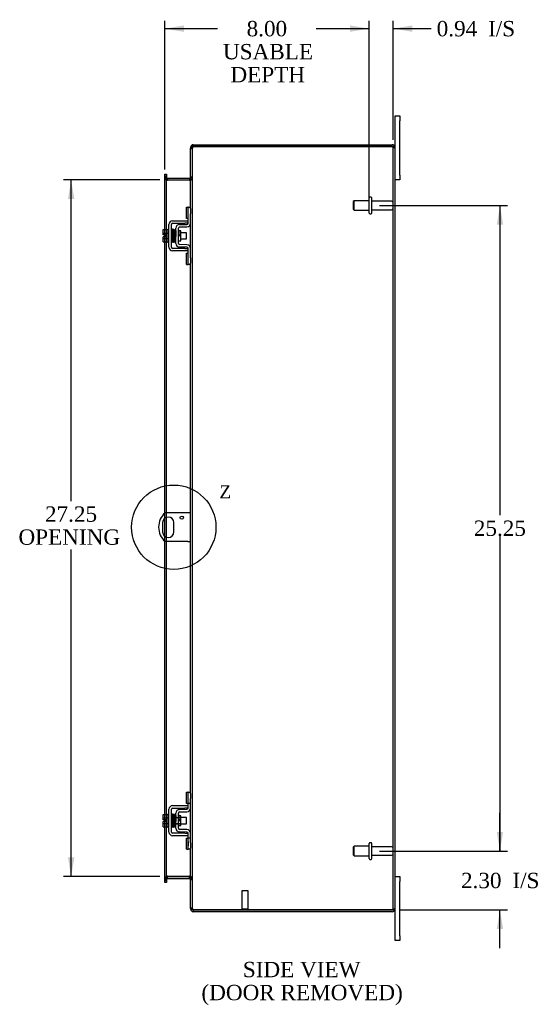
# Model space of a CAD drawing. Header units: inches. Extents: x 4 to 148, y 0 to 99.
# Tile 5 of 8: x 78 to 98, y 26 to 64. Entities that reach past the tile are written whole.
import ezdxf
from ezdxf.enums import TextEntityAlignment as Align
from ezdxf.lldxf.tags import DXFTag

# ---------------------------------------------------------------- set-up
doc = ezdxf.new("R2010")
doc.units = ezdxf.units.IN
doc.header["$MEASUREMENT"] = 0
doc.layers.get('0').update_dxf_attribs({"linetype": 'CONTINUOUS'})
for name, color, linetype in [('COM40153-1', 7, 'CONTINUOUS'), ('COM42667', 7, 'CONTINUOUS'), ('COM42780', 7, 'CONTINUOUS'), ('COM70021', 7, 'CONTINUOUS'), ('DEFAULT', 7, 'CONTINUOUS'), ('FET07710', 7, 'CONTINUOUS'), ('SCC19011', 7, 'CONTINUOUS'), ('SPR20265', 7, 'CONTINUOUS'), ('STD21878', 7, 'CONTINUOUS'), ('STD26094', 7, 'CONTINUOUS'), ('WAF25035', 7, 'CONTINUOUS')]:
    doc.layers.add(name, color=color, linetype=linetype)
doc.styles.add('SEACAD_TIMES_NEW_ROMAN', font='times.ttf')
tags = doc.linetypes.add('CENTER2', pattern=[1.125, 0.75, -0.125, 0.125, -0.125]).pattern_tags.tags
tags[10:11] = [DXFTag(74, 4), DXFTag(75, 0), DXFTag(340, '0'), DXFTag(46, 0.0), DXFTag(50, 0.0), DXFTag(44, 0.0), DXFTag(45, 0.0)]
tags[8:9] = [DXFTag(74, 4), DXFTag(75, 0), DXFTag(340, '0'), DXFTag(46, 0.0), DXFTag(50, 0.0), DXFTag(44, 0.0), DXFTag(45, 0.0)]
tags[6:7] = [DXFTag(74, 4), DXFTag(75, 0), DXFTag(340, '0'), DXFTag(46, 0.0), DXFTag(50, 0.0), DXFTag(44, 0.0), DXFTag(45, 0.0)]
tags[4:5] = [DXFTag(74, 4), DXFTag(75, 0), DXFTag(340, '0'), DXFTag(46, 0.0), DXFTag(50, 0.0), DXFTag(44, 0.0), DXFTag(45, 0.0)]

# ---------------------------------------------------------------- blocks, each defined once
blk = doc.blocks.new('GDIMGGROUP5')
at = {"layer": 'DEFAULT', "linetype": 'Continuous'}
for points in [[(96.962, 32.506), (96.712, 32.506), (96.837, 31.756)], [(96.962, 28.703), (96.837, 29.453), (96.712, 28.703)]]:
    blk.add_hatch(color=136, dxfattribs=at).paths.add_polyline_path(points)
at = {"layer": 'DEFAULT', "color": 136, "linetype": 'Continuous'}
for p, q in [((96.837, 31.756), (96.837, 33.256)), ((92.121, 31.756), (97.137, 31.756)), ((92.922, 29.453), (97.137, 29.453)), ((96.837, 27.953), (96.837, 29.453))]:
    blk.add_line(p, q, dxfattribs=at)
at = {"layer": 'DEFAULT', "color": 136, "linetype": 'Continuous', "style": 'SEACAD_TIMES_NEW_ROMAN'}
for s, p in [('2.30', (95.312, 30.904)), ('I/S', (97.325, 30.904))]:
    blk.add_text(s, height=0.6, dxfattribs=at).set_placement(p, align=Align.TOP_LEFT)
blk = doc.blocks.new('GDIMGGROUP6')
at = {"layer": 'DEFAULT', "linetype": 'Continuous'}
for points in [[(96.962, 56.256), (96.837, 57.006), (96.712, 56.256)], [(96.962, 32.506), (96.712, 32.506), (96.837, 31.756)]]:
    blk.add_hatch(color=136, dxfattribs=at).paths.add_polyline_path(points)
at = {"layer": 'DEFAULT', "color": 136, "linetype": 'Continuous'}
for p, q in [((92.121, 57.006), (97.137, 57.006)), ((96.837, 57.006), (96.837, 44.891)), ((96.837, 44.081), (96.837, 31.756)), ((92.121, 31.756), (97.137, 31.756))]:
    blk.add_line(p, q, dxfattribs=at)
at = {"layer": 'DEFAULT', "color": 136, "linetype": 'Continuous', "style": 'SEACAD_TIMES_NEW_ROMAN'}
blk.add_text('25.25', height=0.6, dxfattribs=at).set_placement((95.814, 44.681), align=Align.TOP_LEFT)
blk = doc.blocks.new('GDIMGGROUP15')
at = {"layer": 'DEFAULT', "linetype": 'Continuous'}
for points in [[(84.467, 64.047), (83.717, 63.922), (84.467, 63.797)], [(90.971, 64.047), (90.971, 63.797), (91.721, 63.922)]]:
    blk.add_hatch(color=136, dxfattribs=at).paths.add_polyline_path(points)
at = {"layer": 'DEFAULT', "color": 136, "linetype": 'Continuous'}
for p, q in [((83.717, 58.407), (83.717, 64.222)), ((91.721, 57.601), (91.721, 64.222)), ((83.717, 63.922), (85.789, 63.922)), ((89.65, 63.922), (91.721, 63.922))]:
    blk.add_line(p, q, dxfattribs=at)
at = {"layer": 'DEFAULT', "color": 136, "linetype": 'Continuous', "style": 'SEACAD_TIMES_NEW_ROMAN'}
for s, p in [('8.00', (86.923, 64.222)), ('USABLE', (85.999, 63.322)), ('DEPTH', (86.291, 62.422))]:
    blk.add_text(s, height=0.6, dxfattribs=at).set_placement(p, align=Align.TOP_LEFT)
blk = doc.blocks.new('GDIMGGROUP22')
at = {"layer": 'DEFAULT', "linetype": 'Continuous'}
for points in [[(79.933, 57.256), (80.183, 57.256), (80.058, 58.006)], [(79.933, 31.506), (80.058, 30.756), (80.183, 31.506)]]:
    blk.add_hatch(color=136, dxfattribs=at).paths.add_polyline_path(points)
at = {"layer": 'DEFAULT', "color": 136, "linetype": 'Continuous'}
for p, q in [((83.525, 58.006), (79.758, 58.006)), ((80.058, 45.445), (80.058, 58.006)), ((80.058, 30.756), (80.058, 43.549)), ((83.525, 30.756), (79.758, 30.756))]:
    blk.add_line(p, q, dxfattribs=at)
at = {"layer": 'DEFAULT', "color": 136, "linetype": 'Continuous', "style": 'SEACAD_TIMES_NEW_ROMAN'}
for s, p in [('27.25', (79.034, 45.235)), ('OPENING ', (77.996, 44.335))]:
    blk.add_text(s, height=0.6, dxfattribs=at).set_placement(p, align=Align.TOP_LEFT)
blk = doc.blocks.new('GDIMGGROUP26')
at = {"layer": 'DEFAULT', "linetype": 'Continuous'}
for points in [[(90.971, 64.047), (90.971, 63.797), (91.721, 63.922)], [(93.408, 64.047), (92.658, 63.922), (93.408, 63.797)]]:
    blk.add_hatch(color=136, dxfattribs=at).paths.add_polyline_path(points)
at = {"layer": 'DEFAULT', "color": 136, "linetype": 'Continuous'}
for p, q in [((91.721, 57.306), (91.721, 64.222)), ((92.658, 59.573), (92.658, 64.222)), ((90.221, 63.922), (91.721, 63.922)), ((92.658, 63.922), (93.851, 63.922)), ((93.851, 63.922), (94.151, 63.922))]:
    blk.add_line(p, q, dxfattribs=at)
at = {"layer": 'DEFAULT', "color": 136, "linetype": 'Continuous', "style": 'SEACAD_TIMES_NEW_ROMAN'}
for s, p in [('0.94', (94.361, 64.222)), ('I/S', (96.373, 64.222))]:
    blk.add_text(s, height=0.6, dxfattribs=at).set_placement(p, align=Align.TOP_LEFT)
blk = doc.blocks.new('SE1')
at = {"color": 136, "linetype": 'Continuous', "style": 'SEACAD_TIMES_NEW_ROMAN'}
blk.add_text('Z', height=0.5, dxfattribs=at).set_placement((85.856, 46.057), align=Align.TOP_LEFT)
blk = doc.blocks.new('SE')
at = {"layer": 'DEFAULT', "color": 7, "linetype": 'CENTER2'}
blk.add_circle((84.074, 44.421), 1.65, dxfattribs=at)
at = {"layer": 'DEFAULT'}
blk.add_blockref('SE1', (0, 0), dxfattribs=at)

msp = doc.modelspace()

# ---------------------------------------------------------------- linework, layer by layer
at = {"layer": 'COM40153-1', "color": 7}
for p, q in [((84.622, 44.983), (83.734, 44.983)), ((84.73, 44.983), (84.622, 44.983)), ((83.637, 44.602), (83.637, 44.239)), ((84.074, 44.239), (84.074, 44.602)), ((84.622, 43.858), (83.734, 43.858)), ((84.622, 43.858), (84.73, 43.858))]:
    msp.add_line(p, q, dxfattribs=at)
msp.add_circle((84.386, 44.796), 0.0625, dxfattribs=at)
for centre, radius, start, end in [((84.23, 44.421), 0.75, 131.4096, 228.5904), ((83.855, 44.602), 0.218, 0, 180), ((83.855, 44.239), 0.218, 180, 0)]:
    msp.add_arc(centre, radius, start, end, dxfattribs=at)
at = {"layer": 'COM42667', "color": 7}
for p, q in [((83.885, 55.373), (83.885, 56.264)), ((83.98, 55.373), (83.98, 56.264)), ((84.028, 56.407), (84.51, 56.407)), ((84.028, 56.312), (84.51, 56.312)), ((84.51, 56.407), (84.635, 56.407)), ((84.635, 56.312), (84.51, 56.312)), ((84.51, 55.325), (84.028, 55.325)), ((84.51, 55.23), (84.028, 55.23)), ((84.51, 55.325), (84.635, 55.325)), ((84.635, 55.23), (84.51, 55.23)), ((84.028, 33.531), (84.51, 33.531)), ((84.51, 33.531), (84.635, 33.531)), ((83.885, 32.497), (83.885, 33.388)), ((83.98, 32.497), (83.98, 33.388)), ((84.028, 33.436), (84.51, 33.436)), ((84.635, 33.436), (84.51, 33.436)), ((84.51, 32.449), (84.028, 32.449)), ((84.51, 32.354), (84.028, 32.354)), ((84.51, 32.449), (84.635, 32.449)), ((84.635, 32.354), (84.51, 32.354))]:
    msp.add_line(p, q, dxfattribs=at)
for centre, radius, start, end in [((84.028, 56.264), 0.143, 90, 180), ((84.028, 56.264), 0.048, 90, 180), ((84.028, 55.373), 0.143, 180, 270), ((84.028, 55.373), 0.048, 180, 270), ((84.028, 33.388), 0.143, 90, 180), ((84.028, 33.388), 0.048, 90, 180), ((84.028, 32.497), 0.143, 180, 270), ((84.028, 32.497), 0.048, 180, 270)]:
    msp.add_arc(centre, radius, start, end, dxfattribs=at)
at = {"layer": 'COM42780', "color": 7}
for p, q in [((84.571, 56.497), (84.571, 56.934)), ((84.571, 56.934), (84.621, 56.934)), ((84.635, 56.934), (84.621, 56.934)), ((84.635, 56.684), (84.635, 56.934)), ((84.635, 56.934), (84.73, 56.934)), ((84.635, 56.312), (84.635, 56.684)), ((84.73, 56.887), (84.73, 56.684)), ((84.73, 56.312), (84.73, 56.684)), ((84.299, 56.259), (84.588, 56.264)), ((84.621, 56.497), (84.571, 56.497)), ((84.621, 56.497), (84.635, 56.497)), ((84.158, 55.522), (84.158, 56.116)), ((84.253, 55.522), (84.253, 56.116)), ((84.348, 56.014), (84.282, 56.014)), ((84.301, 56.164), (84.59, 56.169)), ((84.348, 55.624), (84.348, 56.014)), ((84.253, 55.624), (84.348, 55.624)), ((84.59, 55.469), (84.301, 55.474)), ((84.588, 55.374), (84.299, 55.379)), ((84.571, 54.703), (84.571, 55.14)), ((84.571, 55.14), (84.621, 55.14)), ((84.635, 55.14), (84.621, 55.14)), ((84.635, 54.953), (84.635, 55.326)), ((84.73, 54.953), (84.73, 55.326)), ((84.571, 54.703), (84.621, 54.703)), ((84.621, 54.703), (84.635, 54.703)), ((84.635, 54.703), (84.635, 54.953)), ((84.73, 54.703), (84.635, 54.703)), ((84.73, 54.953), (84.73, 54.75)), ((84.571, 33.621), (84.571, 34.058)), ((84.571, 34.058), (84.621, 34.058)), ((84.635, 34.058), (84.621, 34.058)), ((84.635, 33.808), (84.635, 34.058)), ((84.635, 34.058), (84.73, 34.058)), ((84.638, 33.621), (84.638, 34.058)), ((84.73, 34.011), (84.73, 33.808)), ((84.621, 33.621), (84.571, 33.621)), ((84.621, 33.621), (84.635, 33.621)), ((84.635, 33.436), (84.635, 33.808)), ((84.73, 33.621), (84.635, 33.621)), ((84.73, 33.436), (84.73, 33.808)), ((84.158, 32.646), (84.158, 33.24)), ((84.253, 32.646), (84.253, 33.24)), ((84.282, 33.138), (84.253, 33.138)), ((84.348, 33.138), (84.282, 33.138)), ((84.299, 33.383), (84.588, 33.388)), ((84.301, 33.288), (84.59, 33.293)), ((84.348, 32.748), (84.348, 33.138)), ((84.158, 33.068), (84.348, 33.068)), ((84.348, 33.049), (84.158, 33.049)), ((84.158, 32.836), (84.348, 32.836)), ((84.158, 32.818), (84.348, 32.818)), ((84.253, 32.748), (84.348, 32.748)), ((84.588, 32.498), (84.299, 32.503)), ((84.59, 32.593), (84.301, 32.598)), ((84.635, 32.077), (84.635, 32.45)), ((84.73, 32.077), (84.73, 32.45)), ((84.571, 31.827), (84.571, 32.264)), ((84.571, 32.264), (84.621, 32.264)), ((84.635, 32.264), (84.621, 32.264)), ((84.73, 32.264), (84.635, 32.264)), ((84.636, 32.133), (84.635, 32.133)), ((84.636, 32.102), (84.635, 32.102)), ((84.635, 31.827), (84.635, 32.077)), ((84.636, 32.023), (84.635, 32.023)), ((84.636, 32.018), (84.635, 32.018)), ((84.636, 31.993), (84.635, 31.993)), ((84.636, 32.133), (84.636, 32.018)), ((84.636, 32.018), (84.636, 31.993)), ((84.636, 31.993), (84.636, 31.959)), ((84.638, 31.827), (84.638, 32.264)), ((84.73, 32.077), (84.73, 31.874)), ((84.571, 31.827), (84.621, 31.827)), ((84.621, 31.827), (84.635, 31.827)), ((84.636, 31.959), (84.635, 31.959)), ((84.73, 31.827), (84.635, 31.827))]:
    msp.add_line(p, q, dxfattribs=at)
for centre, radius, start, end in [((84.301, 56.116), 0.143, 91, 180), ((84.587, 56.312), 0.048, 271, 0), ((84.587, 56.312), 0.143, 271, 0), ((84.301, 56.116), 0.048, 91, 180), ((84.301, 55.522), 0.143, 180, 269), ((84.301, 55.522), 0.048, 180, 269), ((84.587, 55.326), 0.143, 0, 89), ((84.587, 55.326), 0.048, 0, 89), ((84.301, 33.24), 0.143, 91, 180), ((84.301, 33.24), 0.048, 91, 180), ((84.587, 33.436), 0.048, 271, 0), ((84.587, 33.436), 0.143, 271, 0), ((84.301, 32.646), 0.143, 180, 269), ((84.301, 32.646), 0.048, 180, 269), ((84.587, 32.45), 0.048, 0, 89), ((84.587, 32.45), 0.143, 0, 89)]:
    msp.add_arc(centre, radius, start, end, dxfattribs=at)
at = {"layer": 'COM70021', "color": 7}
for p, q in [((84.838, 59.309), (84.838, 59.381)), ((84.838, 59.381), (92.622, 59.381)), ((84.838, 59.309), (92.622, 59.309)), ((92.622, 59.309), (84.838, 59.309)), ((92.724, 59.309), (92.622, 59.309)), ((92.622, 59.309), (92.724, 59.309)), ((84.754, 59.273), (84.73, 59.273)), ((84.73, 59.273), (84.73, 59.249)), ((84.73, 59.249), (84.73, 59.247)), ((84.73, 59.249), (84.802, 59.249)), ((84.802, 59.247), (84.73, 59.247)), ((84.73, 56.887), (84.73, 59.247)), ((84.73, 59.231), (84.802, 59.231)), ((84.802, 59.273), (84.754, 59.273)), ((84.802, 59.273), (84.802, 59.249)), ((84.802, 59.249), (84.802, 59.247)), ((84.802, 29.514), (84.802, 59.247)), ((92.658, 29.489), (92.658, 59.273)), ((92.658, 59.273), (92.73, 59.273)), ((92.73, 29.489), (92.73, 59.273)), ((83.717, 58.236), (83.789, 58.236)), ((83.717, 58.16), (83.717, 58.236)), ((83.717, 58.16), (83.717, 58.152)), ((83.789, 58.236), (83.789, 58.16)), ((83.789, 58.16), (83.789, 58.152)), ((83.717, 58.107), (83.717, 58.152)), ((83.789, 58.152), (83.717, 58.152)), ((83.717, 58.114), (83.789, 58.114)), ((83.717, 56.06), (83.717, 58.107)), ((83.717, 58.096), (83.789, 58.096)), ((83.789, 58.152), (83.789, 58.107)), ((83.789, 56.06), (83.789, 58.107)), ((83.825, 58.078), (83.825, 58.006)), ((83.825, 58.078), (84.694, 58.078)), ((83.825, 58.006), (84.694, 58.006)), ((84.694, 57.992), (83.825, 57.992)), ((84.694, 58.078), (84.694, 58.006)), ((84.802, 58.114), (84.73, 58.114)), ((84.802, 58.096), (84.73, 58.096)), ((84.73, 55.326), (84.73, 56.312)), ((83.717, 55.853), (83.717, 56.06)), ((83.717, 55.785), (83.717, 55.853)), ((83.789, 55.578), (83.789, 56.06)), ((83.717, 55.578), (83.717, 55.785)), ((83.717, 44.968), (83.717, 55.578)), ((83.789, 44.983), (83.789, 55.578)), ((84.73, 34.011), (84.73, 54.75)), ((83.717, 44.772), (83.717, 44.968)), ((83.717, 44.07), (83.717, 44.772)), ((83.789, 44.81), (83.789, 44.983)), ((83.789, 44.031), (83.789, 44.81)), ((83.717, 43.874), (83.717, 44.07)), ((83.789, 43.858), (83.789, 44.031)), ((83.717, 33.184), (83.717, 43.874)), ((83.789, 33.184), (83.789, 43.858)), ((83.717, 32.977), (83.717, 33.184)), ((83.789, 32.702), (83.789, 33.184)), ((84.73, 32.45), (84.73, 33.436)), ((83.717, 32.909), (83.717, 32.977)), ((83.717, 32.702), (83.717, 32.909)), ((83.717, 30.654), (83.717, 32.702)), ((83.789, 30.654), (83.789, 32.702)), ((84.73, 29.514), (84.73, 31.874)), ((83.717, 30.666), (83.789, 30.666)), ((83.717, 30.609), (83.717, 30.654)), ((83.789, 30.648), (83.717, 30.648)), ((83.717, 30.602), (83.717, 30.609)), ((83.717, 30.609), (83.789, 30.609)), ((83.717, 30.526), (83.717, 30.602)), ((83.789, 30.526), (83.717, 30.526)), ((83.789, 30.654), (83.789, 30.609)), ((83.789, 30.602), (83.789, 30.609)), ((83.789, 30.602), (83.789, 30.526)), ((83.825, 30.769), (84.694, 30.769)), ((83.825, 30.684), (83.825, 30.756)), ((83.825, 30.756), (84.694, 30.756)), ((83.825, 30.684), (84.694, 30.684)), ((84.694, 30.684), (84.694, 30.756)), ((84.802, 30.666), (84.73, 30.666)), ((84.73, 30.648), (84.802, 30.648)), ((84.73, 29.531), (84.802, 29.531)), ((84.73, 29.514), (84.73, 29.513)), ((84.802, 29.514), (84.73, 29.514)), ((84.73, 29.513), (84.802, 29.513)), ((84.73, 29.513), (84.73, 29.489)), ((84.754, 29.489), (84.73, 29.489)), ((84.802, 29.489), (84.754, 29.489)), ((84.802, 29.514), (84.802, 29.513)), ((84.802, 29.513), (84.802, 29.489)), ((84.838, 29.453), (92.622, 29.453)), ((92.622, 29.453), (84.838, 29.453)), ((84.838, 29.453), (84.838, 29.381)), ((92.622, 29.381), (84.838, 29.381)), ((92.622, 29.453), (92.724, 29.453)), ((92.724, 29.453), (92.622, 29.453)), ((92.658, 29.489), (92.73, 29.489))]:
    msp.add_line(p, q, dxfattribs=at)
for centre, radius, start, end in [((84.838, 59.273), 0.108, 90, 180), ((84.838, 59.273), 0.036, 90, 128.7236), ((92.622, 59.273), 0.108, 19.4712, 90), ((92.622, 59.273), 0.036, 0, 90), ((92.622, 59.273), 0.108, 0, 19.4712), ((84.838, 59.273), 0.036, 128.7236, 180), ((83.825, 58.114), 0.108, 180, 259.6031), ((83.823, 58.098), 0.106, 181.2987, 271.2013), ((83.825, 58.114), 0.036, 180, 270), ((83.825, 58.114), 0.108, 259.6031, 270), ((84.694, 58.114), 0.036, 270, 0), ((84.697, 58.098), 0.106, 268.8065, 358.6935), ((84.694, 58.114), 0.108, 270, 280.3994), ((84.694, 58.114), 0.108, 280.3994, 360), ((83.823, 30.663), 0.106, 88.8065, 178.6935), ((83.825, 30.648), 0.108, 100.3965, 180), ((83.825, 30.648), 0.036, 90, 180), ((83.825, 30.648), 0.108, 90, 100.3965), ((84.697, 30.663), 0.106, 1.2987, 91.2013), ((84.694, 30.648), 0.108, 79.6015, 90), ((84.694, 30.648), 0.036, 0, 90), ((84.694, 30.648), 0.108, 0, 79.6015), ((84.838, 29.489), 0.108, 180, 270), ((84.838, 29.489), 0.036, 180, 231.2764), ((84.838, 29.489), 0.036, 231.2764, 270), ((92.622, 29.489), 0.036, 270, 0), ((92.622, 29.489), 0.108, 270, 340.5288), ((92.622, 29.489), 0.108, 340.5288, 0)]:
    msp.add_arc(centre, radius, start, end, dxfattribs=at)
for centre, major_axis, start_param, end_param in [((92.622, 59.273), (-0.036, 0), 3.141593, 4.712389), ((92.622, 59.273), (-0.108, 0), 3.141593, 3.48143), ((92.622, 29.489), (-0.036, 0), 1.570796, 3.141593), ((92.622, 29.489), (-0.108, 0), 2.801756, 3.141593)]:
    msp.add_ellipse(centre, major_axis=major_axis, ratio=0.997813, start_param=start_param, end_param=end_param, dxfattribs=at)
for points, knots in [([(84.838, 59.309), (84.824, 59.303), (84.81, 59.298), (84.784, 59.288), (84.772, 59.283), (84.752, 59.273), (84.744, 59.268), (84.733, 59.257), (84.73, 59.252), (84.73, 59.247)], [0, 0, 0, 0, 0.25, 0.25, 0.5, 0.5, 0.75, 0.75, 1, 1, 1, 1]), ([(84.838, 59.309), (84.834, 59.303), (84.829, 59.298), (84.82, 59.288), (84.816, 59.283), (84.81, 59.273), (84.807, 59.268), (84.803, 59.257), (84.802, 59.252), (84.802, 59.247)], [0, 0, 0, 0, 0.25, 0.25, 0.5, 0.5, 0.75, 0.75, 1, 1, 1, 1]), ([(83.789, 58.096), (83.789, 58.085), (83.79, 58.075), (83.792, 58.054), (83.794, 58.044), (83.798, 58.03), (83.799, 58.025), (83.803, 58.016), (83.804, 58.011), (83.809, 58.003), (83.812, 58), (83.817, 57.995), (83.818, 57.994), (83.822, 57.993), (83.824, 57.993), (83.825, 57.992)], [0, 0, 0, 0, 0.25, 0.25, 0.5, 0.5, 0.625, 0.625, 0.75, 0.75, 0.875, 0.875, 0.9375, 0.9375, 1, 1, 1, 1]), ([(84.694, 57.992), (84.696, 57.992), (84.698, 57.993), (84.702, 57.994), (84.703, 57.995), (84.708, 58), (84.711, 58.003), (84.715, 58.011), (84.717, 58.016), (84.721, 58.025), (84.722, 58.03), (84.726, 58.044), (84.728, 58.054), (84.73, 58.075), (84.73, 58.085), (84.73, 58.096)], [0, 0, 0, 0, 0.0625, 0.0625, 0.125, 0.125, 0.25, 0.25, 0.375, 0.375, 0.5, 0.5, 0.75, 0.75, 1, 1, 1, 1]), ([(83.825, 30.769), (83.824, 30.769), (83.822, 30.769), (83.818, 30.767), (83.817, 30.766), (83.812, 30.762), (83.809, 30.758), (83.804, 30.75), (83.803, 30.746), (83.799, 30.737), (83.798, 30.732), (83.794, 30.717), (83.792, 30.707), (83.79, 30.686), (83.789, 30.676), (83.789, 30.666)], [0, 0, 0, 0, 0.0625, 0.0625, 0.125, 0.125, 0.25, 0.25, 0.375, 0.375, 0.5, 0.5, 0.75, 0.75, 1, 1, 1, 1]), ([(84.73, 30.666), (84.73, 30.676), (84.73, 30.686), (84.728, 30.707), (84.726, 30.717), (84.722, 30.732), (84.721, 30.737), (84.717, 30.746), (84.715, 30.75), (84.711, 30.758), (84.708, 30.762), (84.703, 30.766), (84.702, 30.767), (84.698, 30.769), (84.696, 30.769), (84.694, 30.769)], [0, 0, 0, 0, 0.25, 0.25, 0.5, 0.5, 0.625, 0.625, 0.75, 0.75, 0.875, 0.875, 0.9375, 0.9375, 1, 1, 1, 1]), ([(84.73, 29.514), (84.73, 29.509), (84.733, 29.504), (84.744, 29.494), (84.752, 29.489), (84.772, 29.479), (84.784, 29.473), (84.81, 29.463), (84.824, 29.458), (84.838, 29.453)], [0, 0, 0, 0, 0.25, 0.25, 0.5, 0.5, 0.75, 0.75, 1, 1, 1, 1]), ([(84.802, 29.514), (84.802, 29.509), (84.803, 29.504), (84.807, 29.494), (84.81, 29.489), (84.816, 29.479), (84.82, 29.473), (84.829, 29.463), (84.834, 29.458), (84.838, 29.453)], [0, 0, 0, 0, 0.25, 0.25, 0.5, 0.5, 0.75, 0.75, 1, 1, 1, 1])]:
    msp.add_open_spline(points, degree=3, knots=knots, dxfattribs=at)
at = {"layer": 'FET07710', "color": 7}
for p, q in [((92.73, 60.318), (92.73, 60.506)), ((92.73, 60.506), (92.917, 60.506)), ((92.917, 60.506), (92.917, 60.318)), ((92.73, 59.273), (92.73, 60.318)), ((92.917, 58.193), (92.917, 60.318)), ((92.917, 58.193), (92.917, 58.006)), ((92.917, 58.006), (92.73, 58.006)), ((92.73, 30.756), (92.917, 30.756)), ((92.917, 30.756), (92.917, 30.568)), ((92.917, 28.443), (92.917, 30.568)), ((92.73, 28.443), (92.73, 29.489)), ((92.73, 28.256), (92.73, 28.443)), ((92.917, 28.256), (92.73, 28.256)), ((92.917, 28.443), (92.917, 28.256))]:
    msp.add_line(p, q, dxfattribs=at)
at = {"layer": 'SCC19011', "color": 7}
for p, q in [((83.659, 56.06), (83.84, 56.06)), ((83.659, 55.928), (83.659, 56.06)), ((83.659, 55.928), (83.84, 55.928)), ((83.659, 55.853), (83.659, 55.928)), ((83.754, 55.853), (83.659, 55.853)), ((83.754, 55.785), (83.754, 55.853)), ((84.003, 55.941), (83.98, 55.941)), ((84.053, 55.941), (84.038, 55.941)), ((84.103, 55.941), (84.088, 55.941)), ((84.153, 55.941), (84.138, 55.941)), ((84.572, 55.941), (84.348, 55.941)), ((84.572, 55.697), (84.572, 55.941)), ((83.659, 55.71), (83.659, 55.785)), ((83.754, 55.785), (83.659, 55.785)), ((83.659, 55.71), (83.84, 55.71)), ((83.659, 55.578), (83.659, 55.71)), ((83.659, 55.578), (83.84, 55.578)), ((83.98, 55.697), (84.012, 55.697)), ((84.047, 55.697), (84.062, 55.697)), ((84.097, 55.697), (84.112, 55.697)), ((84.147, 55.697), (84.158, 55.697)), ((84.348, 55.697), (84.572, 55.697)), ((83.659, 33.184), (83.84, 33.184)), ((83.659, 33.052), (83.659, 33.184)), ((83.659, 33.052), (83.84, 33.052)), ((83.659, 32.977), (83.659, 33.052)), ((83.754, 32.977), (83.659, 32.977)), ((83.659, 32.834), (83.659, 32.909)), ((83.754, 32.909), (83.659, 32.909)), ((83.659, 32.834), (83.84, 32.834)), ((83.659, 32.702), (83.659, 32.834)), ((83.754, 32.909), (83.754, 32.977)), ((84.003, 33.065), (83.98, 33.065)), ((83.98, 32.821), (84.012, 32.821)), ((84.053, 33.065), (84.038, 33.065)), ((84.047, 32.821), (84.062, 32.821)), ((84.103, 33.065), (84.088, 33.065)), ((84.097, 32.821), (84.112, 32.821)), ((84.153, 33.065), (84.138, 33.065)), ((84.147, 32.821), (84.158, 32.821)), ((84.572, 33.065), (84.348, 33.065)), ((84.348, 32.821), (84.572, 32.821)), ((84.572, 32.821), (84.572, 33.065)), ((83.659, 32.702), (83.84, 32.702))]:
    msp.add_line(p, q, dxfattribs=at)
at = {"layer": 'SPR20265', "color": 7}
for p, q in [((84.257, 55.819), (84.292, 55.819)), ((84.257, 32.943), (84.292, 32.943))]:
    msp.add_line(p, q, dxfattribs=at)
for centre, radius, start, end in [((88.961, 55.64), 4.985, 175.1825, 176.5376), ((84.112, 56.043), 0.0181, 0.2962, 180.6354), ((88.93, 55.641), 4.919, 179.5796, 179.9446), ((88.961, 32.764), 4.985, 175.1825, 176.5376), ((84.112, 33.167), 0.0181, 0.2962, 180.6354), ((88.93, 32.765), 4.919, 179.5796, 179.9446)]:
    msp.add_arc(centre, radius, start, end, dxfattribs=at)
for centre in [(83.994, 55.646), (83.994, 32.77)]:
    msp.add_ellipse(centre, major_axis=(-0.0175, 0), ratio=0.707107, start_param=0.666946, end_param=5.616239, dxfattribs=at)
for points, knots in [([(84.029, 56.059), (84.029, 56.06), (84.029, 56.062), (84.029, 56.065), (84.028, 56.067), (84.026, 56.07), (84.024, 56.072), (84.021, 56.074), (84.018, 56.076), (84.014, 56.077), (84.008, 56.076), (84, 56.072), (83.995, 56.064), (83.994, 56.058), (83.993, 56.055)], [0, 0, 0, 0, 0.03948, 0.078027, 0.11705, 0.157795, 0.20119, 0.247813, 0.297965, 0.351797, 0.472995, 0.624898, 0.803476, 1, 1, 1, 1]), ([(83.995, 56.056), (83.996, 56.056), (83.997, 56.055), (83.999, 56.036), (84.001, 56.001), (84.002, 55.96), (84.004, 55.919), (84.005, 55.88), (84.006, 55.848), (84.007, 55.82), (84.008, 55.794), (84.009, 55.765), (84.01, 55.729), (84.012, 55.69), (84.014, 55.649), (84.016, 55.612), (84.018, 55.585), (84.019, 55.581), (84.02, 55.58)], [0.0402294, 0.0402294, 0.0402294, 0.0402294, 0.0962651, 0.1836152, 0.2619538, 0.3312786, 0.3915016, 0.442594, 0.4845239, 0.5172899, 0.5463931, 0.5841023, 0.6308517, 0.6866387, 0.7514677, 0.8253147, 0.9081399, 0.9951321, 0.9951321, 0.9951321, 0.9951321]), ([(84.055, 55.584), (84.054, 55.585), (84.053, 55.588), (84.051, 55.614), (84.049, 55.65), (84.047, 55.69), (84.045, 55.729), (84.044, 55.765), (84.043, 55.794), (84.042, 55.82), (84.041, 55.848), (84.04, 55.88), (84.039, 55.919), (84.037, 55.961), (84.036, 56.003), (84.033, 56.039), (84.031, 56.06), (84.03, 56.062), (84.029, 56.062)], [0.007956, 0.007956, 0.007956, 0.007956, 0.0902869, 0.171964, 0.2449933, 0.3092617, 0.364675, 0.4111808, 0.4487353, 0.4777397, 0.5104186, 0.5522907, 0.6034131, 0.6638342, 0.7336337, 0.8128446, 0.9016052, 0.9648764, 0.9648764, 0.9648764, 0.9648764]), ([(84.044, 56.055), (84.044, 56.052), (84.042, 56.039), (84.04, 56.006), (84.038, 55.976), (84.038, 55.96), (84.038, 55.958)], [0.0980811, 0.0980811, 0.0980811, 0.0980811, 0.1865995, 0.265558, 0.3350739, 0.3442741, 0.3442741, 0.3442741, 0.3442741]), ([(84.082, 56.044), (84.082, 56.049), (84.081, 56.056), (84.074, 56.065), (84.068, 56.068), (84.063, 56.069), (84.06, 56.068), (84.056, 56.067), (84.053, 56.065), (84.049, 56.063), (84.047, 56.059), (84.046, 56.055), (84.046, 56.052), (84.046, 56.051)], [0, 0, 0, 0, 0.337377, 0.476585, 0.593946, 0.643993, 0.690857, 0.738213, 0.787078, 0.837877, 0.890521, 0.944659, 1, 1, 1, 1]), ([(84.047, 56.046), (84.047, 56.039), (84.049, 56.025), (84.052, 55.976), (84.054, 55.911), (84.057, 55.833), (84.059, 55.765), (84.061, 55.715), (84.063, 55.679), (84.064, 55.648), (84.065, 55.622), (84.067, 55.602), (84.068, 55.596), (84.068, 55.592)], [0, 0, 0, 0, 0.114294, 0.231558, 0.351881, 0.475184, 0.601502, 0.666038, 0.73132, 0.797347, 0.864154, 0.931706, 1, 1, 1, 1]), ([(84.103, 55.594), (84.103, 55.601), (84.101, 55.613), (84.098, 55.66), (84.096, 55.724), (84.093, 55.802), (84.091, 55.87), (84.089, 55.921), (84.087, 55.957), (84.086, 55.989), (84.084, 56.016), (84.083, 56.037), (84.082, 56.044), (84.081, 56.048)], [0, 0, 0, 0, 0.112746, 0.228925, 0.348457, 0.471495, 0.597916, 0.662714, 0.728399, 0.794948, 0.862394, 0.930748, 1, 1, 1, 1]), ([(84.095, 56.046), (84.094, 56.044), (84.093, 56.039), (84.09, 56.011), (84.089, 55.98), (84.088, 55.96), (84.088, 55.954)], [0, 0, 0, 0, 0.0919668, 0.1748964, 0.2488402, 0.2783531, 0.2783531, 0.2783531, 0.2783531]), ([(84.095, 56.042), (84.096, 56.041), (84.097, 56.037), (84.099, 56.011), (84.101, 55.976), (84.103, 55.938), (84.104, 55.901), (84.106, 55.868), (84.107, 55.84), (84.108, 55.815), (84.108, 55.79), (84.11, 55.76), (84.111, 55.724), (84.113, 55.685), (84.114, 55.646), (84.117, 55.614), (84.119, 55.595), (84.12, 55.594), (84.121, 55.594)], [0.0030122, 0.0030122, 0.0030122, 0.0030122, 0.091022, 0.173244, 0.246649, 0.3111806, 0.366841, 0.4136386, 0.4515377, 0.480786, 0.5130298, 0.5545547, 0.6053918, 0.6655607, 0.7350558, 0.813926, 0.9022499, 0.9590084, 0.9590084, 0.9590084, 0.9590084]), ([(84.154, 55.602), (84.154, 55.602), (84.153, 55.603), (84.151, 55.618), (84.149, 55.649), (84.147, 55.686), (84.146, 55.725), (84.145, 55.76), (84.143, 55.79), (84.143, 55.815), (84.142, 55.84), (84.141, 55.868), (84.139, 55.901), (84.138, 55.939), (84.136, 55.977), (84.134, 56.013), (84.132, 56.04), (84.131, 56.044), (84.13, 56.046)], [0.0480093, 0.0480093, 0.0480093, 0.0480093, 0.0949166, 0.1813907, 0.2591689, 0.3281055, 0.3880809, 0.4389475, 0.4806068, 0.513005, 0.5424172, 0.5805587, 0.6277127, 0.6838883, 0.749147, 0.8235602, 0.9071555, 1, 1, 1, 1]), ([(84.158, 56.053), (84.157, 56.053), (84.153, 56.051), (84.147, 56.046), (84.145, 56.04), (84.143, 56.028), (84.14, 56.003), (84.139, 55.973), (84.138, 55.953), (84.137, 55.949)], [0.5124949, 0.5124949, 0.5124949, 0.5124949, 0.5179414, 0.5252825, 0.5427797, 0.5635197, 0.6073984, 0.6548465, 0.6651182, 0.6651182, 0.6651182, 0.6651182]), ([(84.148, 56.023), (84.148, 56.022), (84.148, 56.021), (84.149, 56.011), (84.15, 55.986), (84.152, 55.947), (84.154, 55.905), (84.156, 55.865), (84.157, 55.826), (84.158, 55.801), (84.158, 55.792)], [0.5353084, 0.5353084, 0.5353084, 0.5353084, 0.5442341, 0.5647196, 0.6085363, 0.6562102, 0.6837797, 0.7157656, 0.752175, 0.7726485, 0.7726485, 0.7726485, 0.7726485]), ([(84.28, 56.021), (84.28, 56.022), (84.28, 56.025), (84.278, 56.029), (84.276, 56.032), (84.273, 56.035), (84.269, 56.037), (84.264, 56.038), (84.259, 56.038), (84.255, 56.036), (84.253, 56.035)], [0, 0, 0, 0, 0.0589773, 0.1211115, 0.1849679, 0.2490189, 0.31194, 0.3728411, 0.4898099, 0.5959107, 0.5959107, 0.5959107, 0.5959107]), ([(84.253, 55.915), (84.254, 55.91), (84.254, 55.892), (84.256, 55.859), (84.257, 55.834), (84.257, 55.819)], [0.6947964, 0.6947964, 0.6947964, 0.6947964, 0.7496304, 0.874808, 1, 1, 1, 1]), ([(84.292, 55.819), (84.292, 55.834), (84.291, 55.86), (84.289, 55.9), (84.287, 55.937), (84.286, 55.969), (84.284, 55.994), (84.282, 56.013), (84.281, 56.022), (84.28, 56.023), (84.28, 56.023)], [0, 0, 0, 0, 0.1236932, 0.2477957, 0.3722334, 0.4970307, 0.6222178, 0.7477992, 0.8737106, 0.9604174, 0.9604174, 0.9604174, 0.9604174]), ([(84.02, 55.582), (84.02, 55.58), (84.02, 55.578), (84.021, 55.574), (84.024, 55.57), (84.028, 55.567), (84.034, 55.564), (84.041, 55.564), (84.047, 55.567), (84.052, 55.571), (84.055, 55.577), (84.056, 55.581), (84.056, 55.583)], [0, 0, 0, 0, 0.065589, 0.134096, 0.204, 0.273642, 0.405923, 0.527776, 0.652215, 0.775569, 0.89228, 1, 1, 1, 1]), ([(84.055, 55.58), (84.056, 55.583), (84.057, 55.589), (84.06, 55.62), (84.061, 55.653), (84.062, 55.674), (84.062, 55.681)], [0, 0, 0, 0, 0.0928449, 0.1764674, 0.250932, 0.2834425, 0.2834425, 0.2834425, 0.2834425]), ([(84.068, 55.596), (84.068, 55.591), (84.069, 55.584), (84.076, 55.576), (84.082, 55.573), (84.087, 55.573), (84.09, 55.573), (84.094, 55.574), (84.097, 55.576), (84.1, 55.579), (84.103, 55.582), (84.104, 55.586), (84.104, 55.589), (84.104, 55.59)], [0, 0, 0, 0, 0.324319, 0.462115, 0.581304, 0.633213, 0.682431, 0.732423, 0.783847, 0.836789, 0.89085, 0.94542, 1, 1, 1, 1]), ([(84.106, 55.588), (84.106, 55.591), (84.108, 55.604), (84.11, 55.637), (84.112, 55.667), (84.112, 55.684), (84.112, 55.686)], [0.09883, 0.09883, 0.09883, 0.09883, 0.1878535, 0.2672072, 0.3370622, 0.3488919, 0.3488919, 0.3488919, 0.3488919]), ([(84.12, 55.598), (84.12, 55.597), (84.12, 55.595), (84.121, 55.592), (84.122, 55.59), (84.124, 55.587), (84.126, 55.585), (84.128, 55.583), (84.132, 55.581), (84.136, 55.58), (84.142, 55.581), (84.15, 55.585), (84.155, 55.593), (84.156, 55.599), (84.157, 55.603)], [0, 0, 0, 0, 0.039675, 0.078069, 0.116606, 0.156607, 0.199119, 0.244855, 0.294249, 0.347558, 0.468612, 0.621309, 0.801496, 1, 1, 1, 1]), ([(84.156, 55.599), (84.157, 55.602), (84.157, 55.607), (84.158, 55.615), (84.158, 55.618)], [0, 0, 0, 0, 0.03059774, 0.0478168, 0.0478168, 0.0478168, 0.0478168]), ([(84.254, 55.608), (84.255, 55.61), (84.256, 55.615), (84.257, 55.619), (84.257, 55.622)], [0.53898294, 0.53898294, 0.53898294, 0.53898294, 0.54759814, 0.56763313, 0.56763313, 0.56763313, 0.56763313]), ([(84.029, 33.183), (84.029, 33.184), (84.029, 33.186), (84.029, 33.189), (84.028, 33.191), (84.026, 33.194), (84.024, 33.196), (84.021, 33.198), (84.018, 33.2), (84.014, 33.201), (84.008, 33.2), (84, 33.196), (83.995, 33.188), (83.994, 33.182), (83.993, 33.179)], [0, 0, 0, 0, 0.03948, 0.078027, 0.11705, 0.157795, 0.20119, 0.247813, 0.297965, 0.351797, 0.472995, 0.624898, 0.803476, 1, 1, 1, 1]), ([(83.995, 33.18), (83.996, 33.18), (83.997, 33.179), (83.999, 33.16), (84.001, 33.125), (84.002, 33.084), (84.004, 33.043), (84.005, 33.004), (84.006, 32.972), (84.007, 32.944), (84.008, 32.918), (84.009, 32.889), (84.01, 32.853), (84.012, 32.814), (84.014, 32.773), (84.016, 32.736), (84.018, 32.709), (84.019, 32.705), (84.02, 32.704)], [0.0402294, 0.0402294, 0.0402294, 0.0402294, 0.0962651, 0.1836152, 0.2619538, 0.3312786, 0.3915016, 0.442594, 0.4845239, 0.5172899, 0.5463931, 0.5841023, 0.6308517, 0.6866387, 0.7514677, 0.8253147, 0.9081399, 0.9951321, 0.9951321, 0.9951321, 0.9951321]), ([(84.055, 32.708), (84.054, 32.709), (84.053, 32.712), (84.051, 32.738), (84.049, 32.774), (84.047, 32.814), (84.045, 32.853), (84.044, 32.889), (84.043, 32.918), (84.042, 32.944), (84.041, 32.972), (84.04, 33.004), (84.039, 33.043), (84.037, 33.085), (84.036, 33.127), (84.033, 33.163), (84.031, 33.184), (84.03, 33.186), (84.029, 33.186)], [0.007956, 0.007956, 0.007956, 0.007956, 0.0902869, 0.171964, 0.2449933, 0.3092617, 0.364675, 0.4111808, 0.4487353, 0.4777397, 0.5104186, 0.5522907, 0.6034131, 0.6638342, 0.7336337, 0.8128446, 0.9016052, 0.9648764, 0.9648764, 0.9648764, 0.9648764]), ([(84.044, 33.179), (84.044, 33.176), (84.042, 33.163), (84.04, 33.13), (84.038, 33.1), (84.038, 33.084), (84.038, 33.082)], [0.0980811, 0.0980811, 0.0980811, 0.0980811, 0.1865995, 0.265558, 0.3350739, 0.3442741, 0.3442741, 0.3442741, 0.3442741]), ([(84.082, 33.168), (84.082, 33.173), (84.081, 33.18), (84.074, 33.189), (84.068, 33.192), (84.063, 33.193), (84.06, 33.192), (84.056, 33.191), (84.053, 33.189), (84.049, 33.187), (84.047, 33.183), (84.046, 33.179), (84.046, 33.176), (84.046, 33.175)], [0, 0, 0, 0, 0.337377, 0.476585, 0.593946, 0.643993, 0.690857, 0.738213, 0.787078, 0.837877, 0.890521, 0.944659, 1, 1, 1, 1]), ([(84.047, 33.17), (84.047, 33.163), (84.049, 33.149), (84.052, 33.1), (84.054, 33.035), (84.057, 32.957), (84.059, 32.889), (84.061, 32.839), (84.063, 32.803), (84.064, 32.772), (84.065, 32.746), (84.067, 32.726), (84.068, 32.72), (84.068, 32.716)], [0, 0, 0, 0, 0.114294, 0.231558, 0.351881, 0.475184, 0.601502, 0.666038, 0.73132, 0.797347, 0.864154, 0.931706, 1, 1, 1, 1]), ([(84.103, 32.718), (84.103, 32.725), (84.101, 32.737), (84.098, 32.784), (84.096, 32.848), (84.093, 32.926), (84.091, 32.994), (84.089, 33.045), (84.087, 33.081), (84.086, 33.113), (84.084, 33.14), (84.083, 33.161), (84.082, 33.168), (84.081, 33.172)], [0, 0, 0, 0, 0.112746, 0.228925, 0.348457, 0.471495, 0.597916, 0.662714, 0.728399, 0.794948, 0.862394, 0.930748, 1, 1, 1, 1]), ([(84.095, 33.17), (84.094, 33.168), (84.093, 33.163), (84.09, 33.135), (84.089, 33.104), (84.088, 33.084), (84.088, 33.078)], [0, 0, 0, 0, 0.0919668, 0.1748964, 0.2488402, 0.2783531, 0.2783531, 0.2783531, 0.2783531]), ([(84.095, 33.166), (84.096, 33.165), (84.097, 33.161), (84.099, 33.135), (84.101, 33.1), (84.103, 33.062), (84.104, 33.025), (84.106, 32.992), (84.107, 32.964), (84.108, 32.939), (84.108, 32.914), (84.11, 32.884), (84.111, 32.848), (84.113, 32.809), (84.114, 32.77), (84.117, 32.738), (84.119, 32.719), (84.12, 32.718), (84.121, 32.718)], [0.0030122, 0.0030122, 0.0030122, 0.0030122, 0.091022, 0.173244, 0.246649, 0.3111806, 0.366841, 0.4136386, 0.4515377, 0.480786, 0.5130298, 0.5545547, 0.6053918, 0.6655607, 0.7350558, 0.813926, 0.9022499, 0.9590084, 0.9590084, 0.9590084, 0.9590084]), ([(84.154, 32.726), (84.154, 32.726), (84.153, 32.727), (84.151, 32.742), (84.149, 32.773), (84.147, 32.81), (84.146, 32.849), (84.145, 32.884), (84.143, 32.914), (84.143, 32.939), (84.142, 32.964), (84.141, 32.992), (84.139, 33.025), (84.138, 33.063), (84.136, 33.101), (84.134, 33.137), (84.132, 33.164), (84.131, 33.168), (84.13, 33.17)], [0.0480093, 0.0480093, 0.0480093, 0.0480093, 0.0949166, 0.1813907, 0.2591689, 0.3281055, 0.3880809, 0.4389475, 0.4806068, 0.513005, 0.5424172, 0.5805587, 0.6277127, 0.6838883, 0.749147, 0.8235602, 0.9071555, 1, 1, 1, 1]), ([(84.158, 33.177), (84.157, 33.177), (84.153, 33.175), (84.147, 33.17), (84.145, 33.164), (84.143, 33.152), (84.14, 33.127), (84.139, 33.097), (84.138, 33.077), (84.137, 33.073)], [0.5124949, 0.5124949, 0.5124949, 0.5124949, 0.5179414, 0.5252825, 0.5427797, 0.5635197, 0.6073984, 0.6548465, 0.6651182, 0.6651182, 0.6651182, 0.6651182]), ([(84.148, 33.147), (84.148, 33.146), (84.148, 33.145), (84.149, 33.135), (84.15, 33.11), (84.152, 33.071), (84.154, 33.029), (84.156, 32.989), (84.157, 32.95), (84.158, 32.925), (84.158, 32.916)], [0.5353084, 0.5353084, 0.5353084, 0.5353084, 0.5442341, 0.5647196, 0.6085363, 0.6562102, 0.6837797, 0.7157656, 0.752175, 0.7726485, 0.7726485, 0.7726485, 0.7726485]), ([(84.28, 33.145), (84.28, 33.146), (84.28, 33.149), (84.278, 33.153), (84.276, 33.156), (84.273, 33.159), (84.269, 33.161), (84.264, 33.162), (84.259, 33.162), (84.255, 33.16), (84.253, 33.159)], [0, 0, 0, 0, 0.0589773, 0.1211115, 0.1849679, 0.2490189, 0.31194, 0.3728411, 0.4898099, 0.5959107, 0.5959107, 0.5959107, 0.5959107]), ([(84.292, 32.943), (84.292, 32.958), (84.291, 32.984), (84.289, 33.024), (84.287, 33.061), (84.286, 33.093), (84.284, 33.118), (84.282, 33.137), (84.281, 33.146), (84.28, 33.147), (84.28, 33.147)], [0, 0, 0, 0, 0.1236932, 0.2477957, 0.3722334, 0.4970307, 0.6222178, 0.7477992, 0.8737106, 0.9604174, 0.9604174, 0.9604174, 0.9604174]), ([(84.055, 32.704), (84.056, 32.707), (84.057, 32.713), (84.06, 32.744), (84.061, 32.777), (84.062, 32.798), (84.062, 32.805)], [0, 0, 0, 0, 0.0928449, 0.1764674, 0.250932, 0.2834425, 0.2834425, 0.2834425, 0.2834425]), ([(84.106, 32.712), (84.106, 32.715), (84.108, 32.728), (84.11, 32.761), (84.112, 32.791), (84.112, 32.808), (84.112, 32.81)], [0.09883, 0.09883, 0.09883, 0.09883, 0.1878535, 0.2672072, 0.3370622, 0.3488919, 0.3488919, 0.3488919, 0.3488919]), ([(84.156, 32.723), (84.157, 32.726), (84.157, 32.731), (84.158, 32.739), (84.158, 32.742)], [0, 0, 0, 0, 0.03059774, 0.0478168, 0.0478168, 0.0478168, 0.0478168]), ([(84.253, 33.039), (84.254, 33.034), (84.254, 33.016), (84.256, 32.983), (84.257, 32.958), (84.257, 32.943)], [0.6947964, 0.6947964, 0.6947964, 0.6947964, 0.7496304, 0.874808, 1, 1, 1, 1]), ([(84.254, 32.732), (84.255, 32.734), (84.256, 32.739), (84.257, 32.743), (84.257, 32.747)], [0.53898294, 0.53898294, 0.53898294, 0.53898294, 0.54759814, 0.56807305, 0.56807305, 0.56807305, 0.56807305]), ([(84.02, 32.706), (84.02, 32.704), (84.02, 32.702), (84.021, 32.698), (84.024, 32.694), (84.028, 32.691), (84.034, 32.688), (84.041, 32.688), (84.047, 32.691), (84.052, 32.695), (84.055, 32.701), (84.056, 32.705), (84.056, 32.707)], [0, 0, 0, 0, 0.065589, 0.134096, 0.204, 0.273642, 0.405923, 0.527776, 0.652215, 0.775569, 0.89228, 1, 1, 1, 1]), ([(84.068, 32.72), (84.068, 32.715), (84.069, 32.708), (84.076, 32.7), (84.082, 32.697), (84.087, 32.697), (84.09, 32.697), (84.094, 32.698), (84.097, 32.7), (84.1, 32.703), (84.103, 32.706), (84.104, 32.71), (84.104, 32.713), (84.104, 32.714)], [0, 0, 0, 0, 0.324319, 0.462115, 0.581304, 0.633213, 0.682431, 0.732423, 0.783847, 0.836789, 0.89085, 0.94542, 1, 1, 1, 1]), ([(84.12, 32.722), (84.12, 32.721), (84.12, 32.719), (84.121, 32.716), (84.122, 32.714), (84.124, 32.711), (84.126, 32.709), (84.128, 32.707), (84.132, 32.705), (84.136, 32.704), (84.142, 32.705), (84.15, 32.709), (84.155, 32.717), (84.156, 32.723), (84.157, 32.727)], [0, 0, 0, 0, 0.039675, 0.078069, 0.116606, 0.156607, 0.199119, 0.244855, 0.294249, 0.347558, 0.468612, 0.621309, 0.801496, 1, 1, 1, 1])]:
    msp.add_open_spline(points, degree=3, knots=knots, dxfattribs=at)
at = {"layer": 'STD21878', "color": 7}
for p, q in [((86.987, 30.203), (86.737, 30.203)), ((86.737, 30.203), (86.737, 29.484)), ((86.987, 29.484), (86.987, 30.203)), ((87.003, 29.484), (86.722, 29.484)), ((86.722, 29.484), (86.722, 29.453)), ((86.722, 29.453), (86.722, 29.453)), ((87.003, 29.453), (87.003, 29.484)), ((87.003, 29.453), (87.003, 29.453))]:
    msp.add_line(p, q, dxfattribs=at)
at = {"layer": 'STD26094', "color": 7}
for p, q in [((91.134, 57.193), (91.096, 57.156)), ((91.096, 57.156), (91.096, 56.856)), ((91.134, 56.818), (91.134, 57.193)), ((91.721, 57.193), (91.134, 57.193)), ((91.721, 56.711), (91.721, 57.301)), ((91.791, 57.331), (91.751, 57.331)), ((91.821, 56.711), (91.821, 57.301)), ((92.598, 57.171), (91.821, 57.171)), ((91.096, 56.856), (91.134, 56.818)), ((91.134, 56.818), (91.721, 56.818)), ((91.751, 56.681), (91.791, 56.681)), ((91.821, 56.841), (92.598, 56.841)), ((91.721, 31.461), (91.721, 32.051)), ((91.791, 32.081), (91.751, 32.081)), ((91.821, 31.461), (91.821, 32.051)), ((91.134, 31.943), (91.096, 31.906)), ((91.096, 31.906), (91.096, 31.606)), ((91.096, 31.606), (91.134, 31.568)), ((91.134, 31.568), (91.134, 31.943)), ((91.721, 31.943), (91.134, 31.943)), ((92.598, 31.921), (91.821, 31.921)), ((91.821, 31.591), (92.598, 31.591)), ((91.134, 31.568), (91.721, 31.568)), ((91.751, 31.431), (91.791, 31.431))]:
    msp.add_line(p, q, dxfattribs=at)
for centre, radius, start, end in [((91.751, 57.301), 0.03, 90, 180), ((91.791, 57.301), 0.03, 0, 90), ((92.598, 57.111), 0.06, 0, 90), ((91.751, 56.711), 0.03, 180, 270), ((91.791, 56.711), 0.03, 270, 0), ((92.598, 56.901), 0.06, 270, 0), ((91.751, 32.051), 0.03, 90, 180), ((91.791, 32.051), 0.03, 0, 90), ((92.598, 31.861), 0.06, 0, 90), ((92.598, 31.651), 0.06, 270, 0), ((91.751, 31.461), 0.03, 180, 270), ((91.791, 31.461), 0.03, 270, 0)]:
    msp.add_arc(centre, radius, start, end, dxfattribs=at)
at = {"layer": 'WAF25035', "color": 7}
for p, q in [((83.84, 56.069), (83.84, 55.569)), ((83.885, 56.069), (83.84, 56.069)), ((83.84, 55.569), (83.885, 55.569)), ((83.84, 33.193), (83.84, 32.693)), ((83.885, 33.193), (83.84, 33.193)), ((83.84, 32.693), (83.885, 32.693))]:
    msp.add_line(p, q, dxfattribs=at)

# ---------------------------------------------------------------- block references
at = {"layer": 'DEFAULT', "color": 7}
for name in ['GDIMGGROUP15', 'GDIMGGROUP26', 'GDIMGGROUP22', 'GDIMGGROUP6', 'SE', 'GDIMGGROUP5']:
    msp.add_blockref(name, (0, 0), dxfattribs=at)

# ---------------------------------------------------------------- texts
at = {"layer": 'DEFAULT', "color": 7, "style": 'SEACAD_TIMES_NEW_ROMAN'}
for s, p in [('SIDE VIEW', (86.776, 27.421)), ('(DOOR REMOVED)', (85.155, 26.521))]:
    msp.add_text(s, height=0.6, dxfattribs=at).set_placement(p, align=Align.TOP_LEFT)

doc.saveas('drawing.dxf')
